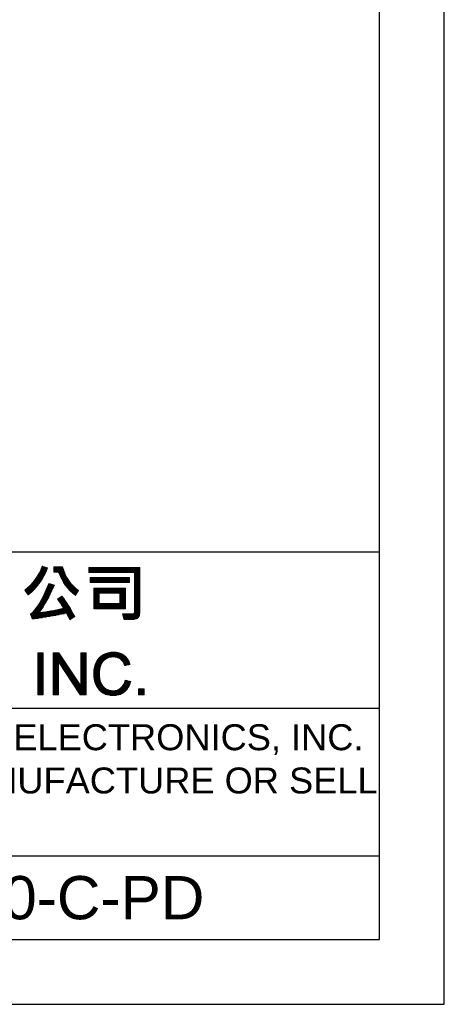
# Model space of a CAD drawing. Header units: millimetres. Extents: x 88 to 1193, y 471 to 1243.
# Tile 15 of 47: x 506 to 634, y 471 to 767. Entities that reach past the tile are written whole.
import ezdxf
from ezdxf.enums import TextEntityAlignment as Align

# ---------------------------------------------------------------- set-up
doc = ezdxf.new("R2010")
doc.units = ezdxf.units.MM
doc.header["$LTSCALE"] = 20
doc.layers.get('0').update_dxf_attribs({"linetype": 'CONTINUOUS'})
doc.layers.add('DIM', color=6, linetype='CONTINUOUS')
doc.styles.add('TEXTSTYLE_1', font='arial.ttf')

msp = doc.modelspace()

# ---------------------------------------------------------------- linework, layer by layer
at = {"color": 7}
for p, q in [((633.55, 470.71), (633.55, 1242.91)), ((614.05, 490.21), (614.05, 1223.41)), ((614.05, 606.66), (107.05, 606.66)), ((512.09, 601.21), (513.94, 601.21)), ((512.17, 601.38), (514.02, 601.38)), ((512.25, 601.56), (514.09, 601.56)), ((512.32, 601.74), (514.16, 601.74)), ((512.39, 601.91), (514.22, 601.91)), ((512.46, 602.09), (513.8, 602.09)), ((512.53, 602.27), (513.28, 602.27)), ((512.59, 602.44), (512.76, 602.44)), ((516.06, 602.09), (518.76, 602.09)), ((516.06, 601.91), (518.81, 601.91)), ((516.06, 601.74), (518.87, 601.74)), ((516.06, 601.56), (518.93, 601.56)), ((516.06, 601.38), (518.99, 601.38)), ((516.06, 601.21), (519.06, 601.21)), ((526.67, 601.91), (541.97, 601.91)), ((526.67, 601.74), (541.97, 601.74)), ((526.67, 601.56), (541.97, 601.56)), ((526.67, 601.38), (541.97, 601.38)), ((526.67, 601.21), (541.97, 601.21)), ((510.32, 598.2), (512.35, 598.2)), ((510.45, 598.37), (512.47, 598.37)), ((510.58, 598.55), (512.58, 598.55)), ((510.7, 598.73), (512.69, 598.73)), ((510.82, 598.9), (512.79, 598.9)), ((510.94, 599.08), (512.9, 599.08)), ((511.05, 599.26), (513, 599.26)), ((511.16, 599.44), (513.1, 599.44)), ((511.27, 599.61), (513.19, 599.61)), ((511.37, 599.79), (513.28, 599.79)), ((511.47, 599.97), (513.37, 599.97)), ((511.57, 600.14), (513.46, 600.14)), ((511.66, 600.32), (513.55, 600.32)), ((511.75, 600.5), (513.63, 600.5)), ((511.84, 600.67), (513.71, 600.67)), ((511.93, 600.85), (513.79, 600.85)), ((512.01, 601.03), (513.87, 601.03)), ((516.06, 601.03), (519.12, 601.03)), ((516.06, 600.85), (519.19, 600.85)), ((517.55, 600.67), (519.26, 600.67)), ((517.61, 600.5), (519.34, 600.5)), ((517.68, 600.32), (519.42, 600.32)), ((517.75, 600.14), (519.49, 600.14)), ((517.82, 599.97), (519.58, 599.97)), ((517.9, 599.79), (519.66, 599.79)), ((517.97, 599.61), (519.75, 599.61)), ((518.05, 599.44), (519.84, 599.44)), ((518.13, 599.26), (519.94, 599.26)), ((518.21, 599.08), (520.04, 599.08)), ((518.3, 598.9), (520.14, 598.9)), ((518.39, 598.73), (520.24, 598.73)), ((518.48, 598.55), (520.35, 598.55)), ((518.57, 598.37), (520.46, 598.37)), ((518.67, 598.2), (520.58, 598.2)), ((526.67, 601.03), (541.97, 601.03)), ((526.67, 600.85), (541.97, 600.85)), ((526.67, 600.67), (541.97, 600.67)), ((527.06, 598.9), (538.83, 598.9)), ((527.06, 598.73), (538.83, 598.73)), ((527.06, 598.55), (538.83, 598.55)), ((527.06, 598.37), (538.83, 598.37)), ((527.06, 598.2), (538.83, 598.2)), ((540.32, 600.5), (541.97, 600.5)), ((540.32, 600.32), (541.97, 600.32)), ((540.32, 600.14), (541.97, 600.14)), ((540.32, 599.97), (541.97, 599.97)), ((540.32, 599.79), (541.97, 599.79)), ((540.32, 599.61), (541.97, 599.61)), ((540.32, 599.44), (541.97, 599.44)), ((540.32, 599.26), (541.97, 599.26)), ((540.32, 599.08), (541.97, 599.08)), ((540.32, 598.9), (541.97, 598.9)), ((540.32, 598.73), (541.97, 598.73)), ((540.32, 598.55), (541.97, 598.55)), ((540.32, 598.37), (541.97, 598.37)), ((540.32, 598.2), (541.97, 598.2)), ((507.37, 595.19), (509.89, 595.19)), ((507.51, 595.36), (510.06, 595.36)), ((507.73, 595.54), (510.24, 595.54)), ((507.95, 595.72), (510.4, 595.72)), ((508.16, 595.9), (510.57, 595.9)), ((508.36, 596.07), (510.73, 596.07)), ((508.55, 596.25), (510.88, 596.25)), ((508.74, 596.43), (511.03, 596.43)), ((508.92, 596.6), (511.18, 596.6)), ((509.1, 596.78), (511.33, 596.78)), ((509.27, 596.96), (511.47, 596.96)), ((509.43, 597.13), (511.6, 597.13)), ((509.59, 597.31), (511.74, 597.31)), ((509.75, 597.49), (511.87, 597.49)), ((509.9, 597.67), (511.99, 597.67)), ((510.04, 597.84), (512.12, 597.84)), ((510.18, 598.02), (512.24, 598.02)), ((513.7, 595.19), (515.55, 595.19)), ((513.78, 595.36), (515.63, 595.36)), ((513.86, 595.54), (515.71, 595.54)), ((513.94, 595.72), (515.79, 595.72)), ((514.01, 595.9), (515.87, 595.9)), ((514.09, 596.07), (515.95, 596.07)), ((514.17, 596.25), (516.03, 596.25)), ((514.24, 596.43), (516.1, 596.43)), ((514.32, 596.6), (516.18, 596.6)), ((514.39, 596.78), (516.25, 596.78)), ((514.47, 596.96), (515.67, 596.96)), ((514.54, 597.13), (515.07, 597.13)), ((518.77, 598.02), (520.7, 598.02)), ((518.87, 597.84), (520.83, 597.84)), ((518.97, 597.67), (520.96, 597.67)), ((519.08, 597.49), (521.1, 597.49)), ((519.19, 597.31), (521.24, 597.31)), ((519.31, 597.13), (521.39, 597.13)), ((519.43, 596.96), (521.54, 596.96)), ((519.55, 596.78), (521.7, 596.78)), ((519.68, 596.6), (521.87, 596.6)), ((519.81, 596.43), (522.04, 596.43)), ((519.95, 596.25), (522.22, 596.25)), ((520.09, 596.07), (522.41, 596.07)), ((520.23, 595.9), (522.61, 595.9)), ((520.38, 595.72), (522.82, 595.72)), ((520.54, 595.54), (523.04, 595.54)), ((520.7, 595.36), (523.27, 595.36)), ((520.87, 595.19), (523.51, 595.19)), ((527.06, 598.02), (538.83, 598.02)), ((527.06, 597.84), (538.83, 597.84)), ((527.06, 597.67), (538.83, 597.67)), ((528.12, 595.72), (537.66, 595.72)), ((528.12, 595.54), (537.66, 595.54)), ((528.12, 595.36), (537.66, 595.36)), ((528.12, 595.19), (537.66, 595.19)), ((540.32, 598.02), (541.97, 598.02)), ((540.32, 597.84), (541.97, 597.84)), ((540.32, 597.67), (541.97, 597.67)), ((540.32, 597.49), (541.97, 597.49)), ((540.32, 597.31), (541.97, 597.31)), ((540.32, 597.13), (541.97, 597.13)), ((540.32, 596.96), (541.97, 596.96)), ((540.32, 596.78), (541.97, 596.78)), ((540.32, 596.6), (541.97, 596.6)), ((540.32, 596.43), (541.97, 596.43)), ((540.32, 596.25), (541.97, 596.25)), ((540.32, 596.07), (541.97, 596.07)), ((540.32, 595.9), (541.97, 595.9)), ((540.32, 595.72), (541.97, 595.72)), ((540.32, 595.54), (541.97, 595.54)), ((540.32, 595.36), (541.97, 595.36)), ((540.32, 595.19), (541.97, 595.19)), ((507.5, 595.01), (509.71, 595.01)), ((507.64, 594.83), (509.52, 594.83)), ((507.77, 594.66), (509.33, 594.66)), ((507.9, 594.48), (509.13, 594.48)), ((508.04, 594.3), (508.93, 594.3)), ((508.17, 594.13), (508.72, 594.13)), ((508.3, 593.95), (508.51, 593.95)), ((512.23, 592.18), (514.04, 592.18)), ((512.32, 592.36), (514.14, 592.36)), ((512.42, 592.53), (514.23, 592.53)), ((512.51, 592.71), (514.33, 592.71)), ((512.6, 592.89), (514.42, 592.89)), ((512.69, 593.06), (514.51, 593.06)), ((512.78, 593.24), (514.6, 593.24)), ((512.87, 593.42), (514.69, 593.42)), ((512.95, 593.59), (514.78, 593.59)), ((513.04, 593.77), (514.87, 593.77)), ((513.12, 593.95), (514.96, 593.95)), ((513.21, 594.13), (515.05, 594.13)), ((513.29, 594.3), (515.13, 594.3)), ((513.38, 594.48), (515.22, 594.48)), ((513.46, 594.66), (515.3, 594.66)), ((513.54, 594.83), (515.38, 594.83)), ((513.62, 595.01), (515.47, 595.01)), ((517.19, 592.53), (519.21, 592.53)), ((517.32, 592.36), (519.34, 592.36)), ((517.42, 592.71), (519.07, 592.71)), ((517.45, 592.18), (519.47, 592.18)), ((517.69, 592.89), (518.94, 592.89)), ((517.96, 593.06), (518.8, 593.06)), ((518.24, 593.24), (518.66, 593.24)), ((518.51, 593.42), (518.52, 593.42)), ((521.05, 595.01), (523.46, 595.01)), ((521.23, 594.83), (523.34, 594.83)), ((521.42, 594.66), (523.22, 594.66)), ((521.62, 594.48), (523.1, 594.48)), ((521.83, 594.3), (522.98, 594.3)), ((522.05, 594.13), (522.87, 594.13)), ((522.28, 593.95), (522.75, 593.95)), ((522.52, 593.77), (522.63, 593.77)), ((528.12, 595.01), (537.66, 595.01)), ((528.12, 594.83), (537.66, 594.83)), ((528.12, 594.66), (537.66, 594.66)), ((528.12, 594.48), (537.66, 594.48)), ((528.12, 594.3), (529.74, 594.3)), ((528.12, 594.13), (529.74, 594.13)), ((528.12, 593.95), (529.74, 593.95)), ((528.12, 593.77), (529.74, 593.77)), ((528.12, 593.59), (529.74, 593.59)), ((528.12, 593.42), (529.74, 593.42)), ((528.12, 593.24), (529.74, 593.24)), ((528.12, 593.06), (529.74, 593.06)), ((528.12, 592.89), (529.74, 592.89)), ((528.12, 592.71), (529.74, 592.71)), ((528.12, 592.53), (529.74, 592.53)), ((528.12, 592.36), (529.74, 592.36)), ((528.12, 592.18), (529.74, 592.18)), ((536, 594.3), (537.66, 594.3)), ((536, 594.13), (537.66, 594.13)), ((536, 593.95), (537.66, 593.95)), ((536, 593.77), (537.66, 593.77)), ((536, 593.59), (537.66, 593.59)), ((536, 593.42), (537.66, 593.42)), ((536, 593.24), (537.66, 593.24)), ((536, 593.06), (537.66, 593.06)), ((536, 592.89), (537.66, 592.89)), ((536, 592.71), (537.66, 592.71)), ((536, 592.53), (537.66, 592.53)), ((536, 592.36), (537.66, 592.36)), ((536, 592.18), (537.66, 592.18)), ((540.32, 595.01), (541.97, 595.01)), ((540.32, 594.83), (541.97, 594.83)), ((540.32, 594.66), (541.97, 594.66)), ((540.32, 594.48), (541.97, 594.48)), ((540.32, 594.3), (541.97, 594.3)), ((540.32, 594.13), (541.97, 594.13)), ((540.32, 593.95), (541.97, 593.95)), ((540.32, 593.77), (541.97, 593.77)), ((540.32, 593.59), (541.97, 593.59)), ((540.32, 593.42), (541.97, 593.42)), ((540.32, 593.24), (541.97, 593.24)), ((540.32, 593.06), (541.97, 593.06)), ((540.32, 592.89), (541.97, 592.89)), ((540.32, 592.71), (541.97, 592.71)), ((540.32, 592.53), (541.97, 592.53)), ((540.32, 592.36), (541.97, 592.36)), ((540.32, 592.18), (541.97, 592.18)), ((510.44, 589.35), (512.31, 589.35)), ((510.58, 589.52), (512.43, 589.52)), ((510.71, 589.7), (512.55, 589.7)), ((510.83, 589.88), (512.67, 589.88)), ((510.96, 590.05), (512.78, 590.05)), ((511.08, 590.23), (512.9, 590.23)), ((511.19, 590.41), (513.01, 590.41)), ((511.3, 590.59), (513.12, 590.59)), ((511.42, 590.76), (513.23, 590.76)), ((511.52, 590.94), (513.33, 590.94)), ((511.63, 591.12), (513.44, 591.12)), ((511.73, 591.29), (513.54, 591.29)), ((511.84, 591.47), (513.64, 591.47)), ((511.94, 591.65), (513.75, 591.65)), ((512.04, 591.82), (513.85, 591.82)), ((512.13, 592), (513.94, 592)), ((517.12, 589.35), (521.31, 589.35)), ((517.58, 592), (519.59, 592)), ((517.71, 591.82), (519.72, 591.82)), ((517.84, 591.65), (519.84, 591.65)), ((517.95, 589.52), (521.2, 589.52)), ((517.96, 591.47), (519.96, 591.47)), ((518.09, 591.29), (520.09, 591.29)), ((518.21, 591.12), (520.2, 591.12)), ((518.33, 590.94), (520.32, 590.94)), ((518.45, 590.76), (520.44, 590.76)), ((518.57, 590.59), (520.55, 590.59)), ((518.69, 590.41), (520.66, 590.41)), ((518.71, 589.7), (521.1, 589.7)), ((518.8, 590.23), (520.78, 590.23)), ((518.91, 590.05), (520.88, 590.05)), ((519.02, 589.88), (520.99, 589.88)), ((528.12, 592), (529.74, 592)), ((528.12, 591.82), (529.74, 591.82)), ((528.12, 591.65), (529.74, 591.65)), ((528.12, 591.47), (529.74, 591.47)), ((528.12, 591.29), (529.74, 591.29)), ((528.12, 591.12), (537.66, 591.12)), ((528.12, 590.94), (537.66, 590.94)), ((528.12, 590.76), (537.66, 590.76)), ((528.12, 590.59), (537.66, 590.59)), ((528.12, 590.41), (537.66, 590.41)), ((528.12, 590.23), (537.66, 590.23)), ((528.12, 590.05), (537.66, 590.05)), ((528.12, 589.88), (537.66, 589.88)), ((528.12, 589.7), (537.66, 589.7)), ((536, 592), (537.66, 592)), ((536, 591.82), (537.66, 591.82)), ((536, 591.65), (537.66, 591.65)), ((536, 591.47), (537.66, 591.47)), ((536, 591.29), (537.66, 591.29)), ((540.32, 592), (541.97, 592)), ((540.32, 591.82), (541.97, 591.82)), ((540.32, 591.65), (541.97, 591.65)), ((540.32, 591.47), (541.97, 591.47)), ((540.32, 591.29), (541.97, 591.29)), ((540.32, 591.12), (541.97, 591.12)), ((540.32, 590.94), (541.97, 590.94)), ((540.32, 590.76), (541.97, 590.76)), ((540.32, 590.59), (541.97, 590.59)), ((540.32, 590.41), (541.97, 590.41)), ((540.32, 590.23), (541.97, 590.23)), ((540.32, 590.05), (541.97, 590.05)), ((540.32, 589.88), (541.97, 589.88)), ((540.32, 589.7), (541.97, 589.7)), ((540.32, 589.52), (541.97, 589.52)), ((540.32, 589.35), (541.97, 589.35)), ((509.13, 587.93), (517.69, 587.93)), ((509.19, 587.75), (516.79, 587.75)), ((509.25, 587.58), (515.85, 587.58)), ((509.27, 588.11), (518.54, 588.11)), ((509.31, 587.4), (514.84, 587.4)), ((509.37, 587.22), (513.79, 587.22)), ((509.43, 587.05), (512.67, 587.05)), ((509.47, 588.28), (519.35, 588.28)), ((509.49, 586.87), (511.5, 586.87)), ((509.55, 586.69), (510.26, 586.69)), ((509.66, 588.46), (521.8, 588.46)), ((509.84, 588.64), (511.8, 588.64)), ((510, 588.82), (511.93, 588.82)), ((510.16, 588.99), (512.06, 588.99)), ((510.3, 589.17), (512.19, 589.17)), ((512.84, 588.64), (521.71, 588.64)), ((514.1, 588.82), (521.61, 588.82)), ((515.22, 588.99), (521.51, 588.99)), ((516.22, 589.17), (521.41, 589.17)), ((519.96, 588.28), (521.9, 588.28)), ((520.07, 588.11), (521.99, 588.11)), ((520.16, 587.93), (522.08, 587.93)), ((520.26, 587.75), (522.17, 587.75)), ((520.35, 587.58), (522.26, 587.58)), ((520.44, 587.4), (522.35, 587.4)), ((520.53, 587.22), (522.16, 587.22)), ((520.61, 587.05), (521.9, 587.05)), ((520.69, 586.87), (521.65, 586.87)), ((520.77, 586.69), (521.39, 586.69)), ((520.85, 586.51), (521.14, 586.51)), ((536.73, 588.11), (539.09, 588.11)), ((536.78, 587.93), (541.91, 587.93)), ((536.83, 587.75), (541.86, 587.75)), ((536.88, 587.58), (541.81, 587.58)), ((536.93, 587.4), (541.73, 587.4)), ((536.98, 587.22), (541.62, 587.22)), ((537.03, 587.05), (541.48, 587.05)), ((537.08, 586.87), (541.29, 586.87)), ((537.13, 586.69), (541, 586.69)), ((537.19, 586.51), (540.41, 586.51)), ((539.65, 588.11), (541.94, 588.11)), ((540.21, 588.28), (541.96, 588.28)), ((540.31, 588.46), (541.97, 588.46)), ((540.32, 589.17), (541.97, 589.17)), ((540.32, 588.99), (541.97, 588.99)), ((540.32, 588.82), (541.97, 588.82)), ((540.32, 588.64), (541.97, 588.64)), ((511.28, 576.4), (512.94, 576.4)), ((511.28, 576.22), (512.94, 576.22)), ((511.28, 576.04), (512.94, 576.04)), ((511.28, 575.87), (512.94, 575.87)), ((511.28, 575.69), (512.94, 575.69)), ((511.28, 575.51), (512.94, 575.51)), ((511.28, 575.34), (512.94, 575.34)), ((511.28, 575.16), (512.94, 575.16)), ((511.28, 574.98), (512.94, 574.98)), ((511.28, 574.8), (512.94, 574.8)), ((511.28, 574.63), (512.94, 574.63)), ((511.28, 574.45), (512.94, 574.45)), ((515.86, 576.4), (517.57, 576.4)), ((515.86, 576.22), (517.69, 576.22)), ((515.86, 576.04), (517.81, 576.04)), ((515.86, 575.87), (517.93, 575.87)), ((515.86, 575.69), (518.05, 575.69)), ((515.86, 575.51), (518.17, 575.51)), ((515.86, 575.34), (518.28, 575.34)), ((515.86, 575.16), (518.4, 575.16)), ((515.86, 574.98), (518.52, 574.98)), ((515.86, 574.8), (518.64, 574.8)), ((515.86, 574.63), (518.76, 574.63)), ((515.86, 574.45), (518.88, 574.45)), ((524.19, 576.4), (525.78, 576.4)), ((524.19, 576.22), (525.78, 576.22)), ((524.19, 576.04), (525.78, 576.04)), ((524.19, 575.87), (525.78, 575.87)), ((524.19, 575.69), (525.78, 575.69)), ((524.19, 575.51), (525.78, 575.51)), ((524.19, 575.34), (525.78, 575.34)), ((524.19, 575.16), (525.78, 575.16)), ((524.19, 574.98), (525.78, 574.98)), ((524.19, 574.8), (525.78, 574.8)), ((524.19, 574.63), (525.78, 574.63)), ((524.19, 574.45), (525.78, 574.45)), ((529.36, 574.45), (531.52, 574.45)), ((529.5, 574.63), (531.78, 574.63)), ((529.66, 574.8), (532.11, 574.8)), ((529.82, 574.98), (532.56, 574.98)), ((530.01, 575.16), (533.4, 575.16)), ((530.22, 575.34), (537.61, 575.34)), ((530.45, 575.51), (537.4, 575.51)), ((530.71, 575.69), (537.18, 575.69)), ((531.01, 575.87), (536.91, 575.87)), ((531.36, 576.04), (536.6, 576.04)), ((531.78, 576.22), (536.22, 576.22)), ((532.34, 576.4), (535.71, 576.4)), ((533.28, 576.57), (534.81, 576.57)), ((534.57, 575.16), (537.79, 575.16)), ((535.33, 574.98), (537.95, 574.98)), ((535.73, 574.8), (538.09, 574.8)), ((536.02, 574.63), (538.23, 574.63)), ((536.25, 574.45), (538.35, 574.45)), ((511.28, 574.27), (512.94, 574.27)), ((511.28, 574.1), (512.94, 574.1)), ((511.28, 573.92), (512.94, 573.92)), ((511.28, 573.74), (512.94, 573.74)), ((511.28, 573.57), (512.94, 573.57)), ((511.28, 573.39), (512.94, 573.39)), ((511.28, 573.21), (512.94, 573.21)), ((511.28, 573.03), (512.94, 573.03)), ((511.28, 572.86), (512.94, 572.86)), ((511.28, 572.68), (512.94, 572.68)), ((511.28, 572.5), (512.94, 572.5)), ((511.28, 572.33), (512.94, 572.33)), ((511.28, 572.15), (512.94, 572.15)), ((511.28, 571.97), (512.94, 571.97)), ((511.28, 571.8), (512.94, 571.8)), ((511.28, 571.62), (512.94, 571.62)), ((515.86, 574.27), (519, 574.27)), ((515.86, 574.1), (519.11, 574.1)), ((515.86, 573.92), (519.23, 573.92)), ((515.86, 573.74), (519.35, 573.74)), ((515.86, 573.57), (517.46, 573.57)), ((515.86, 573.39), (517.46, 573.39)), ((515.86, 573.21), (517.46, 573.21)), ((515.86, 573.03), (517.46, 573.03)), ((515.86, 572.86), (517.46, 572.86)), ((515.86, 572.68), (517.46, 572.68)), ((515.86, 572.5), (517.46, 572.5)), ((515.86, 572.33), (517.46, 572.33)), ((515.86, 572.15), (517.46, 572.15)), ((515.86, 571.97), (517.46, 571.97)), ((515.86, 571.8), (517.46, 571.8)), ((515.86, 571.62), (517.46, 571.62)), ((517.55, 573.57), (519.47, 573.57)), ((517.67, 573.39), (519.59, 573.39)), ((517.79, 573.21), (519.71, 573.21)), ((517.91, 573.03), (519.82, 573.03)), ((518.03, 572.86), (519.94, 572.86)), ((518.14, 572.68), (520.06, 572.68)), ((518.26, 572.5), (520.18, 572.5)), ((518.38, 572.33), (520.3, 572.33)), ((518.5, 572.15), (520.42, 572.15)), ((518.62, 571.97), (520.53, 571.97)), ((518.74, 571.8), (520.65, 571.8)), ((518.85, 571.62), (520.77, 571.62)), ((524.19, 574.27), (525.78, 574.27)), ((524.19, 574.1), (525.78, 574.1)), ((524.19, 573.92), (525.78, 573.92)), ((524.19, 573.74), (525.78, 573.74)), ((524.19, 573.57), (525.78, 573.57)), ((524.19, 573.39), (525.78, 573.39)), ((524.19, 573.21), (525.78, 573.21)), ((524.19, 573.03), (525.78, 573.03)), ((524.19, 572.86), (525.78, 572.86)), ((524.19, 572.68), (525.78, 572.68)), ((524.19, 572.5), (525.78, 572.5)), ((524.19, 572.33), (525.78, 572.33)), ((524.19, 572.15), (525.78, 572.15)), ((524.19, 571.97), (525.78, 571.97)), ((524.19, 571.8), (525.78, 571.8)), ((524.19, 571.62), (525.78, 571.62)), ((528.21, 571.62), (529.95, 571.62)), ((528.24, 571.8), (529.99, 571.8)), ((528.27, 571.97), (530.03, 571.97)), ((528.31, 572.15), (530.07, 572.15)), ((528.36, 572.33), (530.12, 572.33)), ((528.41, 572.5), (530.18, 572.5)), ((528.46, 572.68), (530.24, 572.68)), ((528.52, 572.86), (530.3, 572.86)), ((528.59, 573.03), (530.38, 573.03)), ((528.66, 573.21), (530.46, 573.21)), ((528.73, 573.39), (530.56, 573.39)), ((528.82, 573.57), (530.67, 573.57)), ((528.91, 573.74), (530.8, 573.74)), ((529.01, 573.92), (530.95, 573.92)), ((529.12, 574.1), (531.11, 574.1)), ((529.24, 574.27), (531.3, 574.27)), ((536.43, 574.27), (538.46, 574.27)), ((536.59, 574.1), (538.56, 574.1)), ((536.73, 573.92), (538.65, 573.92)), ((536.85, 573.74), (538.73, 573.74)), ((536.95, 573.57), (538.8, 573.57)), ((537.05, 573.39), (538.87, 573.39)), ((537.13, 573.21), (538.94, 573.21)), ((537.21, 573.03), (538.99, 573.03)), ((537.28, 572.86), (538.63, 572.86)), ((537.34, 572.68), (537.88, 572.68)), ((511.28, 571.44), (512.94, 571.44)), ((511.28, 571.26), (512.94, 571.26)), ((511.28, 571.09), (512.94, 571.09)), ((511.28, 570.91), (512.94, 570.91)), ((511.28, 570.73), (512.94, 570.73)), ((511.28, 570.56), (512.94, 570.56)), ((511.28, 570.38), (512.94, 570.38)), ((511.28, 570.2), (512.94, 570.2)), ((511.28, 570.03), (512.94, 570.03)), ((511.28, 569.85), (512.94, 569.85)), ((511.28, 569.67), (512.94, 569.67)), ((511.28, 569.49), (512.94, 569.49)), ((511.28, 569.32), (512.94, 569.32)), ((511.28, 569.14), (512.94, 569.14)), ((511.28, 568.96), (512.94, 568.96)), ((511.28, 568.79), (512.94, 568.79)), ((511.28, 568.61), (512.94, 568.61)), ((515.86, 571.44), (517.46, 571.44)), ((515.86, 571.26), (517.46, 571.26)), ((515.86, 571.09), (517.46, 571.09)), ((515.86, 570.91), (517.46, 570.91)), ((515.86, 570.73), (517.46, 570.73)), ((515.86, 570.56), (517.46, 570.56)), ((515.86, 570.38), (517.46, 570.38)), ((515.86, 570.2), (517.46, 570.2)), ((515.86, 570.03), (517.46, 570.03)), ((515.86, 569.85), (517.46, 569.85)), ((515.86, 569.67), (517.46, 569.67)), ((515.86, 569.49), (517.46, 569.49)), ((515.86, 569.32), (517.46, 569.32)), ((515.86, 569.14), (517.46, 569.14)), ((515.86, 568.96), (517.46, 568.96)), ((515.86, 568.79), (517.46, 568.79)), ((515.86, 568.61), (517.46, 568.61)), ((518.97, 571.44), (520.89, 571.44)), ((519.09, 571.26), (521.01, 571.26)), ((519.21, 571.09), (521.13, 571.09)), ((519.33, 570.91), (521.25, 570.91)), ((519.45, 570.73), (521.36, 570.73)), ((519.56, 570.56), (521.48, 570.56)), ((519.68, 570.38), (521.6, 570.38)), ((519.8, 570.2), (521.72, 570.2)), ((519.92, 570.03), (521.84, 570.03)), ((520.04, 569.85), (521.96, 569.85)), ((520.16, 569.67), (522.07, 569.67)), ((520.27, 569.49), (522.19, 569.49)), ((520.39, 569.32), (522.31, 569.32)), ((520.51, 569.14), (522.43, 569.14)), ((520.63, 568.96), (522.55, 568.96)), ((520.75, 568.79), (522.67, 568.79)), ((520.87, 568.61), (522.78, 568.61)), ((524.19, 571.44), (525.78, 571.44)), ((524.19, 571.26), (525.78, 571.26)), ((524.19, 571.09), (525.78, 571.09)), ((524.19, 570.91), (525.78, 570.91)), ((524.19, 570.73), (525.78, 570.73)), ((524.19, 570.56), (525.78, 570.56)), ((524.19, 570.38), (525.78, 570.38)), ((524.19, 570.2), (525.78, 570.2)), ((524.19, 570.03), (525.78, 570.03)), ((524.19, 569.85), (525.78, 569.85)), ((524.19, 569.67), (525.78, 569.67)), ((524.19, 569.49), (525.78, 569.49)), ((524.19, 569.32), (525.78, 569.32)), ((524.19, 569.14), (525.78, 569.14)), ((524.19, 568.96), (525.78, 568.96)), ((524.19, 568.79), (525.78, 568.79)), ((524.19, 568.61), (525.78, 568.61)), ((528.1, 570.38), (529.82, 570.38)), ((528.1, 570.2), (529.82, 570.2)), ((528.1, 570.03), (529.82, 570.03)), ((528.11, 570.56), (529.83, 570.56)), ((528.11, 569.85), (529.83, 569.85)), ((528.12, 570.73), (529.84, 570.73)), ((528.12, 569.67), (529.83, 569.67)), ((528.13, 570.91), (529.85, 570.91)), ((528.13, 569.49), (529.85, 569.49)), ((528.14, 571.09), (529.87, 571.09)), ((528.14, 569.32), (529.86, 569.32)), ((528.16, 571.26), (529.89, 571.26)), ((528.16, 569.14), (529.88, 569.14)), ((528.18, 571.44), (529.92, 571.44)), ((528.18, 568.96), (529.9, 568.96)), ((528.21, 568.79), (529.92, 568.79)), ((528.24, 568.61), (529.95, 568.61)), ((511.28, 568.43), (512.94, 568.43)), ((511.28, 568.26), (512.94, 568.26)), ((511.28, 568.08), (512.94, 568.08)), ((511.28, 567.9), (512.94, 567.9)), ((511.28, 567.72), (512.94, 567.72)), ((511.28, 567.55), (512.94, 567.55)), ((511.28, 567.37), (512.94, 567.37)), ((511.28, 567.19), (512.94, 567.19)), ((511.28, 567.02), (512.94, 567.02)), ((511.28, 566.84), (512.94, 566.84)), ((511.28, 566.66), (512.94, 566.66)), ((511.28, 566.49), (512.94, 566.49)), ((511.28, 566.31), (512.94, 566.31)), ((511.28, 566.13), (512.94, 566.13)), ((511.28, 565.95), (512.94, 565.95)), ((511.28, 565.78), (512.94, 565.78)), ((511.28, 565.6), (512.94, 565.6)), ((515.86, 568.43), (517.46, 568.43)), ((515.86, 568.26), (517.46, 568.26)), ((515.86, 568.08), (517.46, 568.08)), ((515.86, 567.9), (517.46, 567.9)), ((515.86, 567.72), (517.46, 567.72)), ((515.86, 567.55), (517.46, 567.55)), ((515.86, 567.37), (517.46, 567.37)), ((515.86, 567.19), (517.46, 567.19)), ((515.86, 567.02), (517.46, 567.02)), ((515.86, 566.84), (517.46, 566.84)), ((515.86, 566.66), (517.46, 566.66)), ((515.86, 566.49), (517.46, 566.49)), ((515.86, 566.31), (517.46, 566.31)), ((515.86, 566.13), (517.46, 566.13)), ((515.86, 565.95), (517.46, 565.95)), ((515.86, 565.78), (517.46, 565.78)), ((515.86, 565.6), (517.46, 565.6)), ((520.98, 568.43), (522.9, 568.43)), ((521.1, 568.26), (523.02, 568.26)), ((521.22, 568.08), (523.14, 568.08)), ((521.34, 567.9), (523.26, 567.9)), ((521.46, 567.72), (523.38, 567.72)), ((521.58, 567.55), (523.5, 567.55)), ((521.69, 567.37), (523.61, 567.37)), ((521.81, 567.19), (523.73, 567.19)), ((521.93, 567.02), (523.85, 567.02)), ((522.05, 566.84), (523.97, 566.84)), ((522.17, 566.66), (524.09, 566.66)), ((522.29, 566.49), (525.78, 566.49)), ((522.4, 566.31), (525.78, 566.31)), ((522.52, 566.13), (525.78, 566.13)), ((522.64, 565.95), (525.78, 565.95)), ((522.76, 565.78), (525.78, 565.78)), ((522.88, 565.6), (525.78, 565.6)), ((524.19, 568.43), (525.78, 568.43)), ((524.19, 568.26), (525.78, 568.26)), ((524.19, 568.08), (525.78, 568.08)), ((524.19, 567.9), (525.78, 567.9)), ((524.19, 567.72), (525.78, 567.72)), ((524.19, 567.55), (525.78, 567.55)), ((524.19, 567.37), (525.78, 567.37)), ((524.19, 567.19), (525.78, 567.19)), ((524.19, 567.02), (525.78, 567.02)), ((524.19, 566.84), (525.78, 566.84)), ((524.19, 566.66), (525.78, 566.66)), ((528.27, 568.43), (529.99, 568.43)), ((528.31, 568.26), (530.03, 568.26)), ((528.35, 568.08), (530.07, 568.08)), ((528.4, 567.9), (530.12, 567.9)), ((528.45, 567.72), (530.17, 567.72)), ((528.5, 567.55), (530.23, 567.55)), ((528.56, 567.37), (530.3, 567.37)), ((528.62, 567.19), (530.38, 567.19)), ((528.69, 567.02), (530.46, 567.02)), ((528.76, 566.84), (530.56, 566.84)), ((528.84, 566.66), (530.66, 566.66)), ((528.92, 566.49), (530.79, 566.49)), ((529.01, 566.31), (530.93, 566.31)), ((529.11, 566.13), (531.09, 566.13)), ((529.22, 565.95), (531.27, 565.95)), ((529.33, 565.78), (531.5, 565.78)), ((529.46, 565.6), (531.76, 565.6)), ((535.95, 565.6), (538.24, 565.6)), ((536.19, 565.78), (538.36, 565.78)), ((536.4, 565.95), (538.48, 565.95)), ((536.57, 566.13), (538.58, 566.13)), ((536.72, 566.31), (538.68, 566.31)), ((536.85, 566.49), (538.76, 566.49)), ((536.97, 566.66), (538.85, 566.66)), ((537.07, 566.84), (538.92, 566.84)), ((537.16, 567.02), (538.99, 567.02)), ((537.24, 567.19), (539.05, 567.19)), ((537.32, 567.37), (539.11, 567.37)), ((537.38, 567.55), (539.17, 567.55)), ((537.44, 567.72), (539.21, 567.72)), ((537.49, 567.9), (538.85, 567.9)), ((537.53, 568.08), (538.15, 568.08)), ((511.28, 565.42), (512.94, 565.42)), ((511.28, 565.25), (512.94, 565.25)), ((511.28, 565.07), (512.94, 565.07)), ((511.28, 564.89), (512.94, 564.89)), ((511.28, 564.72), (512.94, 564.72)), ((511.28, 564.54), (512.94, 564.54)), ((511.28, 564.36), (512.94, 564.36)), ((511.28, 564.18), (512.94, 564.18)), ((511.28, 564.01), (512.94, 564.01)), ((511.28, 563.83), (512.94, 563.83)), ((515.86, 565.42), (517.46, 565.42)), ((515.86, 565.25), (517.46, 565.25)), ((515.86, 565.07), (517.46, 565.07)), ((515.86, 564.89), (517.46, 564.89)), ((515.86, 564.72), (517.46, 564.72)), ((515.86, 564.54), (517.46, 564.54)), ((515.86, 564.36), (517.46, 564.36)), ((515.86, 564.18), (517.46, 564.18)), ((515.86, 564.01), (517.46, 564.01)), ((515.86, 563.83), (517.46, 563.83)), ((523, 565.42), (525.78, 565.42)), ((523.11, 565.25), (525.78, 565.25)), ((523.23, 565.07), (525.78, 565.07)), ((523.35, 564.89), (525.78, 564.89)), ((523.47, 564.72), (525.78, 564.72)), ((523.59, 564.54), (525.78, 564.54)), ((523.71, 564.36), (525.78, 564.36)), ((523.82, 564.18), (525.78, 564.18)), ((523.94, 564.01), (525.78, 564.01)), ((524.06, 563.83), (525.78, 563.83)), ((529.6, 565.42), (532.09, 565.42)), ((529.75, 565.25), (532.52, 565.25)), ((529.92, 565.07), (533.23, 565.07)), ((530.1, 564.89), (537.61, 564.89)), ((530.31, 564.72), (537.4, 564.72)), ((530.54, 564.54), (537.17, 564.54)), ((530.81, 564.36), (536.91, 564.36)), ((531.13, 564.18), (536.6, 564.18)), ((531.52, 564.01), (536.22, 564.01)), ((532.06, 563.83), (535.73, 563.83)), ((532.99, 563.65), (534.9, 563.65)), ((534.55, 565.07), (537.79, 565.07)), ((535.24, 565.25), (537.95, 565.25)), ((535.65, 565.42), (538.1, 565.42)), ((541.53, 565.42), (543.29, 565.42)), ((541.53, 565.25), (543.29, 565.25)), ((541.53, 565.07), (543.29, 565.07)), ((541.53, 564.89), (543.29, 564.89)), ((541.53, 564.72), (543.29, 564.72)), ((541.53, 564.54), (543.29, 564.54)), ((541.53, 564.36), (543.29, 564.36)), ((541.53, 564.18), (543.29, 564.18)), ((541.53, 564.01), (543.29, 564.01)), ((541.53, 563.83), (543.29, 563.83)), ((614.05, 559.71), (107.05, 559.71)), ((614.05, 515.29), (107.05, 515.29)), ((107.05, 490.21), (614.05, 490.21)), ((87.55, 470.71), (633.55, 470.71))]:
    msp.add_line(p, q, dxfattribs=at)
at = {"color": 7, "lineweight": 5}
for points in [[(507.34, 595.23), (509.78, 597.07), (511.54, 599.49), (512.61, 602.49)], [(514.23, 601.94), (513.04, 598.73), (511.1, 596.03), (508.38, 593.84)], [(512.61, 602.49), (512.61, 602.49), (514.23, 601.94), (514.23, 601.94)], [(516.06, 600.7), (516.06, 600.7), (516.06, 602.25), (516.06, 602.25)], [(516.06, 602.25), (516.06, 602.25), (518.71, 602.25), (518.71, 602.25)], [(518.71, 602.25), (519.64, 599.14), (521.26, 596.77), (523.56, 595.15)], [(526.67, 600.58), (526.67, 600.58), (526.67, 602.08), (526.67, 602.08)], [(526.67, 602.08), (526.67, 602.08), (541.97, 602.08), (541.97, 602.08)], [(541.97, 602.08), (541.97, 602.08), (541.97, 588.61), (541.97, 588.61)], [(517.54, 600.7), (517.54, 600.7), (516.06, 600.7), (516.06, 600.7)], [(522.59, 593.72), (520.33, 595.32), (518.65, 597.64), (517.54, 600.7)], [(540.32, 600.58), (540.32, 600.58), (526.67, 600.58), (526.67, 600.58)], [(527.06, 597.53), (527.06, 597.53), (527.06, 599.01), (527.06, 599.01)], [(527.06, 599.01), (527.06, 599.01), (538.83, 599.01), (538.83, 599.01)], [(538.83, 599.01), (538.83, 599.01), (538.83, 597.53), (538.83, 597.53)], [(540.32, 588.57), (540.32, 588.57), (540.32, 600.58), (540.32, 600.58)], [(508.38, 593.84), (508.38, 593.84), (507.34, 595.23), (507.34, 595.23)], [(509.11, 587.99), (510.67, 589.12), (512.5, 592.21), (514.6, 597.27)], [(516.26, 596.78), (514.78, 593.32), (513.26, 590.56), (511.69, 588.5)], [(514.6, 597.27), (514.6, 597.27), (516.26, 596.78), (516.26, 596.78)], [(523.56, 595.15), (523.56, 595.15), (522.59, 593.72), (522.59, 593.72)], [(538.83, 597.53), (538.83, 597.53), (527.06, 597.53), (527.06, 597.53)], [(528.12, 589.68), (528.12, 589.68), (528.12, 595.83), (528.12, 595.83)], [(528.12, 595.83), (528.12, 595.83), (537.66, 595.83), (537.66, 595.83)], [(537.66, 595.83), (537.66, 595.83), (537.66, 589.68), (537.66, 589.68)], [(517.17, 592.55), (517.17, 592.55), (518.52, 593.42), (518.52, 593.42)], [(519.07, 589.79), (518.7, 590.43), (518.07, 591.35), (517.17, 592.55)], [(518.52, 593.42), (520.03, 591.52), (521.32, 589.5), (522.37, 587.37)], [(536, 594.33), (536, 594.33), (529.74, 594.33), (529.74, 594.33)], [(529.74, 594.33), (529.74, 594.33), (529.74, 591.2), (529.74, 591.2)], [(536, 591.2), (536, 591.2), (536, 594.33), (536, 594.33)], [(511.69, 588.5), (514.43, 588.81), (516.89, 589.24), (519.07, 589.79)], [(537.66, 589.68), (537.66, 589.68), (528.12, 589.68), (528.12, 589.68)], [(529.74, 591.2), (529.74, 591.2), (536, 591.2), (536, 591.2)], [(509.58, 586.6), (509.58, 586.6), (509.11, 587.99), (509.11, 587.99)], [(519.89, 588.41), (517.08, 587.75), (513.64, 587.15), (509.58, 586.6)], [(520.91, 586.36), (520.58, 587.16), (520.23, 587.84), (519.89, 588.41)], [(522.37, 587.37), (522.37, 587.37), (520.91, 586.36), (520.91, 586.36)], [(537.19, 586.51), (537.19, 586.51), (536.72, 588.15), (536.72, 588.15)], [(511.28, 563.81), (511.28, 563.81), (511.28, 576.4), (511.28, 576.4)], [(511.28, 576.4), (511.28, 576.4), (512.94, 576.4), (512.94, 576.4)], [(512.94, 576.4), (512.94, 576.4), (512.94, 563.81), (512.94, 563.81)], [(515.86, 563.81), (515.86, 563.81), (515.86, 576.4), (515.86, 576.4)], [(515.86, 576.4), (515.86, 576.4), (517.57, 576.4), (517.57, 576.4)], [(517.57, 576.4), (517.57, 576.4), (524.19, 566.52), (524.19, 566.52)], [(524.19, 566.52), (524.19, 566.52), (524.19, 576.4), (524.19, 576.4)], [(524.19, 576.4), (524.19, 576.4), (525.78, 576.4), (525.78, 576.4)], [(525.78, 576.4), (525.78, 576.4), (525.78, 563.81), (525.78, 563.81)], [(528.85, 573.63), (529.35, 574.61), (530.07, 575.35), (530.99, 575.86)], [(531.59, 574.5), (530.93, 574.03), (530.48, 573.41), (530.22, 572.63)], [(537.38, 572.56), (537.09, 573.48), (536.66, 574.14), (536.11, 574.56)], [(537.22, 575.65), (538.08, 575.01), (538.68, 574.11), (539.02, 572.95)], [(524.07, 563.81), (524.07, 563.81), (517.46, 573.71), (517.46, 573.71)], [(517.46, 573.71), (517.46, 573.71), (517.46, 563.81), (517.46, 563.81)], [(539.02, 572.95), (539.02, 572.95), (537.38, 572.56), (537.38, 572.56)], [(530.71, 564.42), (529.86, 564.98), (529.21, 565.78), (528.77, 566.82)], [(536.25, 565.83), (536.9, 566.37), (537.34, 567.17), (537.57, 568.23)], [(539.23, 567.8), (538.89, 566.44), (538.26, 565.39), (537.35, 564.67)], [(537.57, 568.23), (537.57, 568.23), (539.23, 567.8), (539.23, 567.8)], [(541.53, 563.81), (541.53, 563.81), (541.53, 565.57), (541.53, 565.57)], [(541.53, 565.57), (541.53, 565.57), (543.29, 565.57), (543.29, 565.57)], [(543.29, 565.57), (543.29, 565.57), (543.29, 563.81), (543.29, 563.81)], [(512.94, 563.81), (512.94, 563.81), (511.28, 563.81), (511.28, 563.81)], [(517.46, 563.81), (517.46, 563.81), (515.86, 563.81), (515.86, 563.81)], [(525.78, 563.81), (525.78, 563.81), (524.07, 563.81), (524.07, 563.81)], [(543.29, 563.81), (543.29, 563.81), (541.53, 563.81), (541.53, 563.81)]]:
    msp.add_open_spline(points, degree=3, dxfattribs=at)
for points, knots in [([(536.72, 588.15), (538.07, 588.12), (539.01, 588.11), (539.54, 588.11), (539.54, 588.11), (540.06, 588.11), (540.32, 588.26), (540.32, 588.57)], [0.3, 0.3, 0.3, 0.3, 0.4, 0.4, 0.4, 0.4, 0.5, 0.5, 0.5, 0.5]), ([(541.97, 588.61), (541.97, 587.19), (541.28, 586.48), (539.89, 586.48), (539.89, 586.48), (538.66, 586.48), (537.76, 586.49), (537.19, 586.51)], [0, 0, 0, 0, 0.1, 0.1, 0.1, 0.1, 0.2, 0.2, 0.2, 0.2]), ([(530.99, 575.86), (531.92, 576.36), (532.93, 576.62), (534.05, 576.62), (534.05, 576.62), (535.31, 576.62), (536.36, 576.3), (537.22, 575.65)], [0.36363636, 0.36363636, 0.36363636, 0.36363636, 0.40909091, 0.40909091, 0.40909091, 0.40909092, 0.45454545, 0.45454545, 0.45454545, 0.45454545]), ([(536.11, 574.56), (535.55, 574.98), (534.85, 575.19), (534.01, 575.19), (534.01, 575.19), (533.04, 575.19), (532.24, 574.96), (531.59, 574.5)], [0.59090909, 0.59090909, 0.59090909, 0.59090909, 0.63636364, 0.63636364, 0.63636364, 0.63636365, 0.68181818, 0.68181818, 0.68181818, 0.68181818]), ([(528.77, 566.82), (528.33, 567.87), (528.1, 569), (528.1, 570.2), (528.1, 570.2), (528.1, 571.51), (528.35, 572.66), (528.85, 573.63)], [0.22727273, 0.22727273, 0.22727273, 0.22727273, 0.27272727, 0.27272727, 0.27272727, 0.27272728, 0.31818182, 0.31818182, 0.31818182, 0.31818182]), ([(530.22, 572.63), (529.95, 571.85), (529.82, 571.04), (529.82, 570.21), (529.82, 570.21), (529.82, 569.14), (529.98, 568.2), (530.29, 567.4)], [0.72727273, 0.72727273, 0.72727273, 0.72727273, 0.77272727, 0.77272727, 0.77272727, 0.77272728, 0.81818182, 0.81818182, 0.81818182, 0.81818182]), ([(530.29, 567.4), (530.6, 566.61), (531.08, 566.01), (531.74, 565.61), (531.74, 565.61), (532.4, 565.22), (533.12, 565.02), (533.88, 565.02), (533.88, 565.02), (534.82, 565.02), (535.61, 565.29), (536.25, 565.83)], [0.8181818, 0.8181818, 0.8181818, 0.8181818, 0.8636364, 0.8636364, 0.8636364, 0.8636364, 0.9090909, 0.9090909, 0.9090909, 0.9090909, 0.9545455, 0.9545455, 0.9545455, 0.9545455]), ([(537.35, 564.67), (536.44, 563.95), (535.33, 563.6), (534.02, 563.6), (534.02, 563.6), (532.66, 563.6), (531.56, 563.87), (530.71, 564.42)], [0.09090909, 0.09090909, 0.09090909, 0.09090909, 0.13636364, 0.13636364, 0.13636364, 0.13636365, 0.18181818, 0.18181818, 0.18181818, 0.18181818])]:
    msp.add_open_spline(points, degree=3, knots=knots, dxfattribs=at)

# ---------------------------------------------------------------- texts
at = {"color": 7, "insert": (112.23, 554.92), "char_height": 7.8, "width": 511.5213, "attachment_point": 1, "style": 'TEXTSTYLE_1'}
msp.add_mtext('THESE DRAWINGS AND SPECIFICATIONS ARE THE PROPERTY OF DELTA ELECTRONICS, INC. \\PAND SHALL NOT BE REPRODUCED OR USED AS THE BASIS FOR THE MANUFACTURE OR SELL \\POF APPARATUSES OR DEVICES WITHOUT PERMISSION.', dxfattribs=at)
at = {"layer": 'DIM', "color": 7, "style": 'TEXTSTYLE_1'}
msp.add_text('VFD-MH300-C-PD', height=13, dxfattribs=at).set_placement((485.73, 496.28), align=Align.CENTER)

doc.saveas('drawing.dxf')
